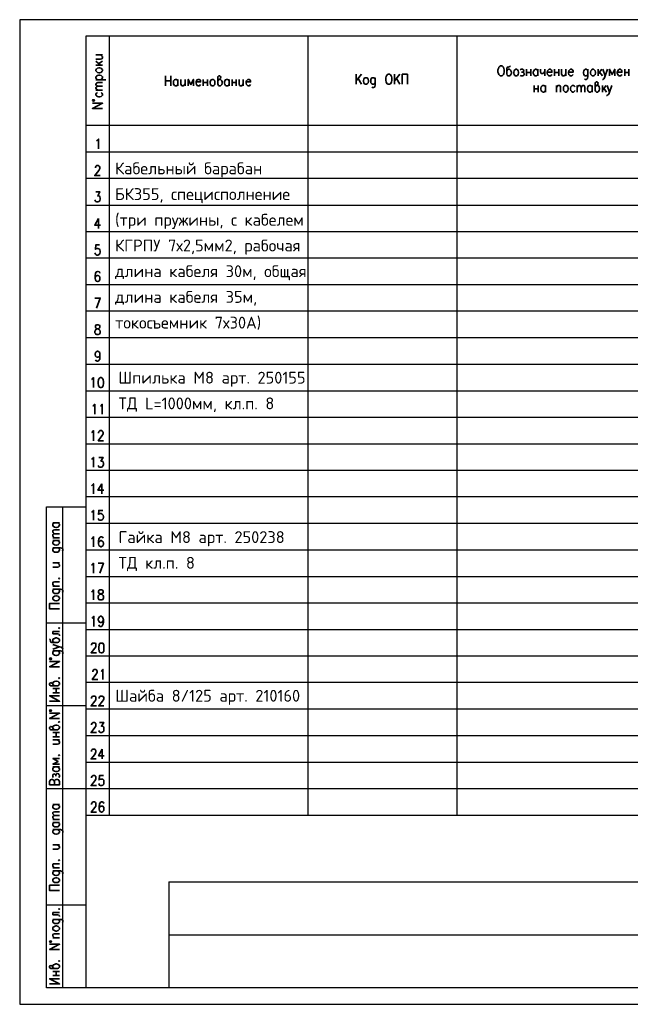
# Model space of a CAD drawing. Header units: millimetres. Extents: x -2 to 2563, y -5 to 295.
# Tile 1 of 13: x -2 to 184, y -5 to 295. Entities that reach past the tile are written whole.
import ezdxf

# ---------------------------------------------------------------- set-up
doc = ezdxf.new("R2010")
doc.units = ezdxf.units.MM
doc.layers.add('Cont', color=6, linetype='Continuous')
doc.styles.add('Isocpeur', font='isocpeur.ttf')

msp = doc.modelspace()

# ---------------------------------------------------------------- linework, layer by layer
at = {"color": 7, "linetype": 'Continuous', "lineweight": 25}
for p, q in [((-2.08, 295.21), (-2.08, -4.57)), ((421.96, 295.21), (-2.08, 295.21)), ((416.98, 254.84), (18.1, 254.84)), ((416.98, 246.81), (18.1, 246.81)), ((416.98, 238.68), (18.1, 238.68)), ((416.98, 230.64), (18.1, 230.64)), ((416.98, 222.6), (18.1, 222.6)), ((416.98, 214.48), (18.1, 214.48)), ((416.98, 206.44), (18.1, 206.44)), ((416.98, 198.31), (18.1, 198.31)), ((416.98, 190.27), (18.1, 190.27)), ((416.98, 182.15), (18.1, 182.15)), ((416.98, 174.11), (18.1, 174.11)), ((416.98, 165.98), (18.1, 165.98)), ((416.98, 157.94), (18.1, 157.94)), ((416.98, 149.91), (18.1, 149.91)), ((416.98, 141.78), (18.1, 141.78)), ((416.98, 133.74), (18.1, 133.74)), ((416.98, 125.62), (18.1, 125.62)), ((416.98, 117.58), (18.1, 117.58)), ((416.98, 109.45), (18.1, 109.45)), ((416.98, 101.41), (18.1, 101.41)), ((416.98, 93.37), (18.1, 93.37)), ((416.98, 85.25), (18.1, 85.25)), ((416.98, 77.21), (18.1, 77.21)), ((416.98, 69.08), (18.1, 69.08)), ((416.98, 61.04), (18.1, 61.04)), ((-2.08, -4.57), (421.96, -4.57))]:
    msp.add_line(p, q, dxfattribs=at)
at = {"color": 7, "linetype": 'Continuous', "lineweight": 35}
for p, q in [((21.16, 284.47), (23.17, 284.47)), ((21.16, 282.54), (22.56, 281.32)), ((22.04, 281.84), (23.17, 282.63)), ((21.16, 281.32), (23.17, 281.32)), ((152.31, 280.1), (152.31, 278.09)), ((152.31, 279.14), (153.63, 279.14)), ((153.63, 280.1), (153.63, 278.09)), ((155.81, 280.1), (155.81, 278.09)), ((157.91, 280.1), (157.91, 278.09)), ((160.88, 280.1), (160.88, 278.09)), ((160.88, 279.14), (162.19, 279.14)), ((162.19, 280.1), (162.19, 278.09)), ((164.37, 280.1), (164.37, 278.09)), ((174.16, 280.1), (174.16, 278.09)), ((175.29, 280.1), (174.16, 278.7)), ((174.6, 279.22), (175.47, 278.09)), ((182.28, 280.1), (182.28, 278.09)), ((182.28, 279.14), (183.51, 279.14)), ((183.51, 280.1), (183.51, 278.09)), ((21.16, 276.95), (24.22, 276.95)), ((42.31, 278.09), (42.31, 275.03)), ((42.31, 276.6), (43.97, 276.6)), ((43.97, 275.03), (43.97, 278.09)), ((46.15, 277.04), (46.15, 275.03)), ((48.34, 277.04), (48.34, 275.03)), ((53.84, 277.04), (53.84, 275.03)), ((53.84, 276.08), (55.15, 276.08)), ((55.15, 277.04), (55.15, 275.03)), ((61.71, 277.04), (61.71, 275.03)), ((62.67, 277.04), (62.67, 275.03)), ((62.67, 276.08), (63.89, 276.08)), ((63.89, 277.04), (63.89, 275.03)), ((66.07, 277.04), (66.07, 275.03)), ((102.07, 278.61), (100.5, 276.6)), ((100.5, 278.61), (100.5, 275.55)), ((102.07, 275.55), (101.02, 277.3)), ((113.78, 278.61), (112.12, 276.6)), ((112.12, 278.61), (112.12, 275.55)), ((113.78, 275.55), (112.73, 277.3)), ((21.16, 273.72), (23.17, 273.72)), ((154.67, 275.2), (154.67, 273.19)), ((154.67, 274.15), (155.9, 274.15)), ((155.9, 275.2), (155.9, 273.19)), ((158.17, 275.2), (158.17, 273.19)), ((161.49, 275.2), (161.49, 273.19)), ((167.78, 275.2), (167.78, 273.19)), ((172.32, 275.2), (172.32, 273.19)), ((175.47, 275.2), (175.47, 273.19)), ((176.6, 275.2), (175.47, 273.72)), ((175.91, 274.33), (176.69, 273.19)), ((21.95, 234.66), (21.95, 231.6)), ((22.91, 153.93), (22.91, 150.87)), ((8.06, 142.04), (10.07, 142.04)), ((8.06, 137.5), (10.07, 137.5)), ((8.06, 136.63), (10.07, 136.63)), ((8.06, 129.81), (10.07, 129.81)), ((8.06, 122.73), (10.07, 122.73)), ((8.06, 108.93), (10.07, 108.93)), ((8.06, 91.54), (10.07, 91.54)), ((8.06, 90.23), (10.07, 90.23)), ((9.02, 90.23), (9.02, 91.54)), ((8.06, 78.17), (10.07, 78.17)), ((9.02, 76.86), (9.02, 78.17)), ((8.06, 76.86), (10.07, 76.86)), ((8.06, 75.99), (10.07, 75.99)), ((23.09, 73.1), (23.09, 70.13)), ((8.06, 67.69), (10.07, 67.69)), ((8.06, 56.24), (10.07, 56.24)), ((8.06, 51.7), (10.07, 51.7)), ((8.06, 50.82), (10.07, 50.82)), ((8.06, 44.01), (10.07, 44.01)), ((8.06, 36.93), (10.07, 36.93)), ((8.06, 23.39), (10.07, 23.39)), ((8.06, 15.7), (10.07, 15.7)), ((8.06, 5.39), (10.07, 5.39)), ((8.06, 4.16), (10.07, 4.16)), ((9.02, 4.16), (9.02, 5.39))]:
    msp.add_line(p, q, dxfattribs=at)
for points in [[(21.16, 283.24), (22.56, 283.24), (23, 283.33), (23.17, 283.59), (23.17, 283.94), (23, 284.12), (22.56, 284.47)], [(147.51, 281.15), (147.25, 280.97), (146.72, 280.8), (146.46, 280.71), (146.37, 280.36), (146.37, 278.7), (146.46, 278.35), (146.55, 278.26), (146.81, 278.09), (147.16, 278.09), (147.42, 278.26), (147.6, 278.52), (147.77, 278.96), (147.77, 279.22), (147.6, 279.66), (147.51, 279.83), (147.42, 279.92), (147.16, 280.1), (146.81, 280.1), (146.55, 279.92), (146.37, 279.66)], [(150.39, 279.92), (150.74, 280.1), (151.09, 280.1), (151.44, 279.92), (151.53, 279.66), (151.44, 279.4), (151.18, 279.22), (150.83, 279.22)], [(151.18, 279.22), (151.44, 279.14), (151.53, 278.96), (151.7, 278.7), (151.53, 278.35), (151.44, 278.26), (151.18, 278.09), (150.74, 278.09), (150.39, 278.26)], [(155.81, 278.52), (155.55, 278.26), (155.37, 278.09), (155.02, 278.09), (154.76, 278.26), (154.67, 278.35), (154.59, 278.52), (154.41, 278.96), (154.41, 279.22), (154.59, 279.66), (154.76, 279.92), (155.02, 280.1), (155.37, 280.1), (155.55, 279.92), (155.81, 279.66)], [(156.6, 280.1), (156.6, 279.4), (156.77, 278.96), (156.95, 278.79), (157.29, 278.79), (157.56, 278.96), (157.91, 279.4)], [(158.69, 279.22), (160.09, 279.22), (160.09, 279.57), (160, 279.83), (159.83, 279.92), (159.65, 280.1), (159.3, 280.1), (159.04, 279.92), (158.78, 279.66), (158.69, 279.22), (158.69, 278.96), (158.78, 278.52), (159.04, 278.26), (159.3, 278.09), (159.65, 278.09), (159.83, 278.26), (160.09, 278.52)], [(163.06, 280.1), (163.06, 278.7), (163.24, 278.26), (163.41, 278.09), (163.76, 278.09), (164.02, 278.26), (164.37, 278.7)], [(165.16, 279.22), (166.56, 279.22), (166.56, 279.57), (166.47, 279.83), (166.29, 279.92), (166.12, 280.1), (165.77, 280.1), (165.51, 279.92), (165.25, 279.66), (165.16, 279.22), (165.16, 278.96), (165.25, 278.52), (165.51, 278.26), (165.77, 278.09), (166.12, 278.09), (166.29, 278.26), (166.56, 278.52)], [(171.01, 279.66), (170.93, 279.83), (170.84, 279.92), (170.58, 280.1), (170.23, 280.1), (170.05, 279.92), (169.79, 279.66), (169.7, 279.22), (169.7, 278.96), (169.79, 278.52), (170.05, 278.26), (170.23, 278.09), (170.58, 278.09), (170.84, 278.26), (171.01, 278.52)], [(171.01, 280.1), (171.01, 277.82), (170.93, 277.39), (170.84, 277.21), (170.58, 277.04), (170.23, 277.04), (170.05, 277.21)], [(175.64, 280.1), (176.34, 278.09), (177.04, 280.1)], [(179.23, 278.09), (179.23, 280.1), (178.44, 278.52), (177.65, 280.1), (177.65, 278.09)], [(180.01, 279.22), (181.41, 279.22), (181.41, 279.57), (181.32, 279.83), (181.24, 279.92), (180.97, 280.1), (180.62, 280.1), (180.36, 279.92), (180.19, 279.66), (180.01, 279.22), (180.01, 278.96), (180.19, 278.52), (180.36, 278.26), (180.62, 278.09), (180.97, 278.09), (181.24, 278.26), (181.41, 278.52)], [(21.6, 276.95), (21.34, 277.21), (21.16, 277.48), (21.16, 277.82), (21.34, 278), (21.6, 278.26), (22.04, 278.35), (22.3, 278.35), (22.74, 278.26), (23, 278), (23.17, 277.82), (23.17, 277.48), (23, 277.21), (22.74, 276.95)], [(21.77, 274.94), (21.34, 275.2), (21.16, 275.47), (21.16, 275.73), (21.34, 275.9), (21.77, 276.08), (23.17, 276.08)], [(46.15, 275.47), (45.89, 275.2), (45.72, 275.03), (45.37, 275.03), (45.1, 275.2), (45.02, 275.38), (44.84, 275.47), (44.75, 275.9), (44.75, 276.25), (44.84, 276.6), (45.1, 276.95), (45.37, 277.04), (45.72, 277.04), (45.89, 276.95), (46.15, 276.6)], [(47.03, 277.04), (47.03, 275.64), (47.2, 275.2), (47.38, 275.03), (47.73, 275.03), (47.99, 275.2), (48.34, 275.64)], [(50.87, 275.03), (50.87, 277.04), (50.08, 275.47), (49.3, 277.04), (49.3, 275.03)], [(51.66, 276.25), (53.06, 276.25), (53.06, 276.51), (52.97, 276.78), (52.79, 276.95), (52.62, 277.04), (52.27, 277.04), (52.01, 276.95), (51.83, 276.6), (51.66, 276.25), (51.66, 275.9), (51.83, 275.47), (52.01, 275.2), (52.27, 275.03), (52.62, 275.03), (52.79, 275.2), (53.06, 275.47)], [(58.3, 276.6), (58.47, 276.95), (58.73, 277.04), (59.08, 277.39), (59.17, 277.65), (59.08, 277.91), (58.91, 278.09), (58.56, 278.09), (58.39, 277.91), (58.3, 277.82), (58.3, 275.64), (58.39, 275.38), (58.47, 275.2), (58.73, 275.03), (59.08, 275.03), (59.26, 275.2), (59.52, 275.47), (59.61, 275.9), (59.61, 276.25), (59.52, 276.6), (59.26, 276.95), (59.08, 277.04), (58.73, 277.04)], [(61.71, 275.47), (61.53, 275.2), (61.27, 275.03), (60.92, 275.03), (60.66, 275.2), (60.57, 275.38), (60.48, 275.47), (60.31, 275.9), (60.31, 276.25), (60.48, 276.6), (60.66, 276.95), (60.92, 277.04), (61.27, 277.04), (61.53, 276.95), (61.71, 276.6)], [(64.85, 277.04), (64.85, 275.64), (64.94, 275.2), (65.2, 275.03), (65.55, 275.03), (65.72, 275.2), (66.07, 275.64)], [(66.95, 276.25), (68.26, 276.25), (68.26, 276.51), (68.17, 276.78), (68.08, 276.95), (67.82, 277.04), (67.47, 277.04), (67.3, 276.95), (67.04, 276.6), (66.95, 276.25), (66.95, 275.9), (67.04, 275.47), (67.3, 275.2), (67.47, 275.03), (67.82, 275.03), (68.08, 275.2), (68.26, 275.47)], [(106.27, 277.13), (106.09, 277.3), (106.01, 277.48), (105.74, 277.56), (105.39, 277.56), (105.22, 277.48), (104.96, 277.13), (104.87, 276.69), (104.87, 276.43), (104.96, 275.99), (105.22, 275.73), (105.39, 275.55), (105.74, 275.55), (106.01, 275.73), (106.27, 275.99)], [(106.27, 277.56), (106.27, 275.29), (106.09, 274.85), (106.01, 274.68), (105.74, 274.59), (105.39, 274.59), (105.22, 274.68)], [(114.48, 275.55), (114.48, 278.61), (116.05, 278.61), (116.05, 275.55)], [(173.28, 274.77), (173.46, 275.03), (173.72, 275.2), (174.07, 275.47), (174.16, 275.82), (174.07, 276.08), (173.9, 276.25), (173.55, 276.25), (173.37, 276.08), (173.28, 275.9), (173.28, 273.72), (173.37, 273.46), (173.46, 273.37), (173.72, 273.19), (174.07, 273.19), (174.25, 273.37), (174.51, 273.63), (174.6, 274.07), (174.6, 274.33), (174.51, 274.77), (174.25, 275.03), (174.07, 275.2), (173.72, 275.2)], [(176.34, 278.09), (176.17, 277.48), (175.91, 277.21), (175.64, 277.04), (175.56, 277.04)], [(21.77, 273.72), (21.34, 274.07), (21.16, 274.33), (21.16, 274.59), (21.34, 274.77), (21.77, 274.94), (23.17, 274.94)], [(21.6, 273.02), (21.34, 272.84), (21.16, 272.58), (21.16, 272.23), (21.34, 272.06), (21.6, 271.8), (22.04, 271.71), (22.3, 271.71), (22.74, 271.8), (23, 272.06), (23.17, 272.23), (23.17, 272.58), (23, 272.84), (22.74, 273.02)], [(158.17, 273.63), (157.91, 273.37), (157.64, 273.19), (157.29, 273.19), (157.12, 273.37), (156.95, 273.46), (156.86, 273.63), (156.77, 274.07), (156.77, 274.33), (156.86, 274.77), (157.12, 275.03), (157.29, 275.2), (157.64, 275.2), (157.91, 275.03), (158.17, 274.77)], [(161.49, 274.59), (161.84, 275.03), (162.01, 275.2), (162.36, 275.2), (162.62, 275.03), (162.71, 274.77), (162.71, 273.19)], [(167.17, 274.77), (166.91, 275.03), (166.64, 275.2), (166.29, 275.2), (166.12, 275.03), (165.86, 274.77), (165.77, 274.33), (165.77, 274.07), (165.86, 273.63), (166.12, 273.37), (166.29, 273.19), (166.64, 273.19), (166.91, 273.37), (167.17, 273.63)], [(167.78, 274.59), (168.13, 275.03), (168.39, 275.2), (168.65, 275.2), (168.83, 275.03), (169, 274.59), (169, 273.19)], [(169, 274.59), (169.35, 275.03), (169.53, 275.2), (169.79, 275.2), (170.05, 275.03), (170.14, 274.59), (170.14, 273.19)], [(172.32, 273.63), (172.06, 273.37), (171.89, 273.19), (171.54, 273.19), (171.28, 273.37), (171.19, 273.46), (171.01, 273.63), (170.93, 274.07), (170.93, 274.33), (171.01, 274.77), (171.28, 275.03), (171.54, 275.2), (171.89, 275.2), (172.06, 275.03), (172.32, 274.77)], [(177.65, 273.19), (177.39, 272.58), (177.13, 272.32), (176.95, 272.15), (176.78, 272.15)], [(176.95, 275.2), (177.65, 273.19), (178.35, 275.2)], [(23.17, 268.21), (20.11, 268.21), (23.17, 269.79), (20.11, 269.79)], [(21.34, 258.34), (21.6, 258.51), (21.95, 258.86), (21.95, 255.89)], [(20.99, 250.13), (20.99, 250.21), (21.08, 250.56), (21.16, 250.65), (21.43, 250.83), (21.86, 250.83), (22.12, 250.65), (22.21, 250.56), (22.39, 250.21), (22.39, 249.95), (22.21, 249.69), (22.04, 249.25), (20.81, 247.77), (22.47, 247.77)], [(21.08, 242.79), (22.39, 242.79), (21.69, 241.56), (22.04, 241.56), (22.21, 241.48), (22.39, 241.3), (22.47, 240.86), (22.47, 240.6), (22.39, 240.17), (22.12, 239.9), (21.77, 239.73), (21.43, 239.73), (21.08, 239.9), (20.99, 239.99), (20.81, 240.34)], [(21.95, 234.66), (20.81, 232.65), (22.56, 232.65)], [(22.21, 226.62), (21.08, 226.62), (20.99, 225.31), (21.08, 225.49), (21.43, 225.57), (21.77, 225.57), (22.12, 225.49), (22.39, 225.14), (22.47, 224.7), (22.47, 224.44), (22.39, 224), (22.12, 223.74), (21.77, 223.56), (21.43, 223.56), (21.08, 223.74), (20.99, 223.83), (20.81, 224.18)], [(22.3, 218.06), (22.21, 218.41), (21.86, 218.5), (21.6, 218.5), (21.25, 218.41), (20.99, 217.97), (20.9, 217.19), (20.9, 216.49), (20.99, 215.96), (21.25, 215.61), (21.6, 215.53), (21.69, 215.53), (22.04, 215.61), (22.3, 215.96), (22.39, 216.4), (22.39, 216.49), (22.3, 216.92), (22.04, 217.19), (21.69, 217.36), (21.6, 217.36), (21.25, 217.19), (20.99, 216.92), (20.9, 216.49)], [(21.34, 207.4), (22.47, 210.46), (20.81, 210.46)], [(22.39, 193.24), (22.3, 192.81), (22.04, 192.55), (21.69, 192.46), (21.6, 192.46), (21.25, 192.55), (20.99, 192.81), (20.9, 193.24), (20.9, 193.42), (20.99, 193.86), (21.25, 194.12), (21.6, 194.29), (21.69, 194.29), (22.04, 194.12), (22.3, 193.86), (22.39, 193.24), (22.39, 192.55), (22.3, 191.85), (22.04, 191.41), (21.69, 191.24), (21.51, 191.24), (21.16, 191.41), (20.99, 191.67)], [(19.85, 185.64), (20.11, 185.82), (20.46, 186.25), (20.46, 183.2)], [(20.2, 177.6), (20.46, 177.69), (20.81, 178.13), (20.81, 175.07)], [(22.56, 177.6), (22.74, 177.69), (23.09, 178.13), (23.09, 175.07)], [(19.85, 169.48), (20.11, 169.65), (20.46, 170.09), (20.46, 167.03)], [(21.95, 169.3), (21.95, 169.48), (22.04, 169.74), (22.21, 169.92), (22.39, 170.09), (22.91, 170.09), (23.09, 169.92), (23.26, 169.74), (23.35, 169.48), (23.35, 169.22), (23.26, 168.87), (23, 168.52), (21.86, 167.03), (23.43, 167.03)], [(19.85, 161.44), (20.11, 161.53), (20.46, 161.96), (20.46, 158.99)], [(22.04, 161.96), (23.35, 161.96), (22.65, 160.83), (23, 160.83), (23.26, 160.65), (23.35, 160.57), (23.43, 160.13), (23.43, 159.78), (23.35, 159.43), (23.09, 159.08), (22.74, 158.99), (22.39, 158.99), (22.04, 159.08), (21.95, 159.26), (21.86, 159.52)], [(19.85, 153.31), (20.03, 153.49), (20.38, 153.93), (20.38, 150.87)], [(22.91, 153.93), (21.77, 151.92), (23.52, 151.92)], [(19.85, 145.28), (20.11, 145.36), (20.46, 145.8), (20.46, 142.83)], [(23.26, 145.8), (22.04, 145.8), (21.95, 144.58), (22.04, 144.66), (22.39, 144.84), (22.74, 144.84), (23.09, 144.66), (23.35, 144.4), (23.43, 143.96), (23.43, 143.7), (23.35, 143.27), (23.09, 142.92), (22.74, 142.83), (22.39, 142.83), (22.04, 142.92), (21.95, 143.09), (21.86, 143.35)], [(9.63, 142.04), (9.89, 141.78), (10.07, 141.61), (10.07, 141.26), (9.89, 140.99), (9.8, 140.91), (9.63, 140.73), (9.19, 140.64), (8.93, 140.64), (8.49, 140.73), (8.14, 140.99), (8.06, 141.26), (8.06, 141.61), (8.14, 141.78), (8.49, 142.04)], [(8.58, 138.72), (8.14, 139.07), (8.06, 139.25), (8.06, 139.51), (8.14, 139.77), (8.58, 139.86), (10.07, 139.86)], [(8.58, 137.5), (8.14, 137.85), (8.06, 138.11), (8.06, 138.37), (8.14, 138.55), (8.58, 138.72), (10.07, 138.72)], [(9.63, 136.63), (9.89, 136.36), (10.07, 136.19), (10.07, 135.84), (9.89, 135.58), (9.8, 135.49), (9.63, 135.31), (9.19, 135.23), (8.93, 135.23), (8.49, 135.31), (8.14, 135.58), (8.06, 135.84), (8.06, 136.19), (8.14, 136.36), (8.49, 136.63)], [(19.85, 137.15), (20.11, 137.32), (20.46, 137.76), (20.46, 134.7)], [(23.35, 137.32), (23.26, 137.59), (22.91, 137.76), (22.65, 137.76), (22.3, 137.59), (22.04, 137.15), (21.95, 136.45), (21.95, 135.75), (22.04, 135.14), (22.3, 134.88), (22.65, 134.7), (22.74, 134.7), (23.09, 134.88), (23.35, 135.14), (23.43, 135.58), (23.43, 135.75), (23.35, 136.19), (23.09, 136.45), (22.74, 136.63), (22.65, 136.63), (22.3, 136.45), (22.04, 136.19), (21.95, 135.75)], [(8.49, 134.44), (8.32, 134.27), (8.14, 134.18), (8.06, 134), (8.06, 133.65), (8.14, 133.39), (8.49, 133.13), (8.93, 133.04), (9.19, 133.04), (9.63, 133.13), (9.89, 133.39), (10.07, 133.65), (10.07, 134), (9.89, 134.18), (9.63, 134.44)], [(8.06, 134.44), (10.33, 134.44), (10.77, 134.27), (10.94, 134.18), (11.03, 134), (11.03, 133.65), (10.94, 133.39)], [(8.06, 128.5), (9.45, 128.5), (9.89, 128.67), (10.07, 128.85), (10.07, 129.2), (9.89, 129.46), (9.45, 129.81)], [(19.85, 129.11), (20.11, 129.29), (20.46, 129.72), (20.46, 126.66)], [(22.3, 126.66), (23.43, 129.72), (21.86, 129.72)], [(8.58, 122.73), (8.14, 123.08), (8.06, 123.34), (8.06, 123.69), (8.14, 123.96), (8.49, 124.04), (10.07, 124.04)], [(8.49, 121.86), (8.32, 121.77), (8.14, 121.6), (8.06, 121.42), (8.06, 121.07), (8.14, 120.81), (8.49, 120.55), (8.93, 120.46), (9.19, 120.46), (9.63, 120.55), (9.89, 120.81), (10.07, 121.07), (10.07, 121.42), (9.89, 121.6), (9.63, 121.86)], [(8.06, 121.86), (10.33, 121.86), (10.77, 121.77), (10.94, 121.6), (11.03, 121.42), (11.03, 121.07), (10.94, 120.81)], [(19.85, 120.98), (20.11, 121.16), (20.46, 121.6), (20.46, 118.54)], [(10.07, 115.83), (7.01, 115.83), (7.01, 117.49), (10.07, 117.49)], [(19.94, 112.95), (20.2, 113.12), (20.55, 113.56), (20.55, 110.5)], [(23.43, 112.51), (23.26, 112.07), (23.09, 111.81), (22.74, 111.64), (22.56, 111.64), (22.21, 111.81), (22.04, 112.07), (21.86, 112.51), (21.86, 112.68), (22.04, 113.12), (22.21, 113.38), (22.56, 113.56), (22.74, 113.56), (23.09, 113.38), (23.26, 113.12), (23.43, 112.51), (23.43, 111.81), (23.26, 111.11), (23.09, 110.67), (22.74, 110.5), (22.47, 110.5), (22.12, 110.67), (22.04, 110.94)], [(8.06, 108.93), (8.06, 108.23), (9.45, 108.23), (9.89, 108.14), (10.07, 107.88), (10.07, 107.62)], [(7.01, 106.74), (7.18, 106.48), (7.27, 105.96), (7.45, 105.69), (7.71, 105.61), (9.45, 105.61), (9.8, 105.69), (9.89, 105.78), (10.07, 106.04), (10.07, 106.39), (9.89, 106.66), (9.63, 106.83), (9.19, 107), (8.93, 107), (8.49, 106.83), (8.32, 106.74), (8.14, 106.66), (8.06, 106.39), (8.06, 106.04), (8.14, 105.78), (8.49, 105.61)], [(8.06, 103.6), (10.07, 104.3), (8.06, 105)], [(19.85, 104.73), (19.85, 104.91), (19.94, 105.17), (20.03, 105.34), (20.29, 105.43), (20.73, 105.43), (20.99, 105.34), (21.08, 105.17), (21.16, 104.91), (21.16, 104.56), (21.08, 104.3), (20.81, 103.86), (19.68, 102.46), (21.34, 102.46)], [(8.49, 103.07), (8.32, 102.9), (8.14, 102.81), (8.06, 102.55), (8.06, 102.2), (8.14, 102.02), (8.49, 101.76), (8.93, 101.67), (9.19, 101.67), (9.63, 101.76), (9.89, 102.02), (10.07, 102.2), (10.07, 102.55), (9.89, 102.81), (9.63, 103.07)], [(8.06, 103.07), (10.33, 103.07), (10.77, 102.9), (10.94, 102.81), (11.03, 102.55), (11.03, 102.2), (10.94, 102.02)], [(10.07, 104.3), (10.59, 104.12), (10.94, 103.86), (11.03, 103.6), (11.03, 103.51)], [(10.07, 98.18), (7.01, 98.18), (10.07, 99.84), (7.01, 99.84)], [(20.2, 96.69), (20.2, 96.78), (20.29, 97.04), (20.38, 97.22), (20.64, 97.39), (21.08, 97.39), (21.34, 97.22), (21.43, 97.04), (21.51, 96.78), (21.51, 96.52), (21.43, 96.26), (21.16, 95.82), (20.03, 94.34), (21.69, 94.34)], [(22.74, 96.78), (22.91, 96.96), (23.26, 97.39), (23.26, 94.34)], [(8.49, 92.41), (8.14, 92.68), (8.06, 92.85), (7.71, 93.2), (7.45, 93.37), (7.18, 93.2), (7.01, 93.11), (7.01, 92.76), (7.18, 92.5), (7.27, 92.41), (9.45, 92.41), (9.8, 92.5), (9.89, 92.68), (10.07, 92.85), (10.07, 93.2), (9.89, 93.46), (9.63, 93.72), (9.19, 93.81), (8.93, 93.81), (8.49, 93.72), (8.14, 93.46), (8.06, 93.2), (8.06, 92.85)], [(7.01, 87.69), (10.07, 87.69), (7.01, 89.35), (10.07, 89.35)], [(19.85, 88.57), (19.85, 88.74), (19.94, 89.01), (20.03, 89.18), (20.29, 89.27), (20.73, 89.27), (20.99, 89.18), (21.08, 89.01), (21.16, 88.74), (21.16, 88.39), (21.08, 88.13), (20.81, 87.69), (19.68, 86.3), (21.34, 86.3)], [(22.12, 88.57), (22.12, 88.74), (22.21, 89.01), (22.39, 89.18), (22.56, 89.27), (23.09, 89.27), (23.26, 89.18), (23.43, 89.01), (23.52, 88.74), (23.52, 88.39), (23.43, 88.13), (23.17, 87.69), (22.04, 86.3), (23.61, 86.3)], [(10.07, 82.45), (7.01, 82.45), (10.07, 84.02), (7.01, 84.02)], [(19.85, 80.53), (19.85, 80.62), (19.94, 80.97), (20.03, 81.05), (20.29, 81.23), (20.73, 81.23), (20.99, 81.05), (21.08, 80.97), (21.16, 80.62), (21.16, 80.36), (21.08, 80.09), (20.81, 79.66), (19.68, 78.17), (21.34, 78.17)], [(22.21, 81.23), (23.52, 81.23), (22.82, 80.09), (23.17, 80.09), (23.43, 79.92), (23.52, 79.74), (23.61, 79.31), (23.61, 79.04), (23.52, 78.61), (23.26, 78.35), (22.91, 78.17), (22.56, 78.17), (22.21, 78.35), (22.12, 78.52), (22.04, 78.78)], [(8.49, 79.04), (8.14, 79.31), (8.06, 79.57), (7.71, 79.92), (7.45, 80.01), (7.18, 79.92), (7.01, 79.74), (7.01, 79.39), (7.18, 79.22), (7.27, 79.04), (9.45, 79.04), (9.8, 79.22), (9.89, 79.31), (10.07, 79.57), (10.07, 79.92), (9.89, 80.09), (9.63, 80.36), (9.19, 80.44), (8.93, 80.44), (8.49, 80.36), (8.14, 80.09), (8.06, 79.92), (8.06, 79.57)], [(8.06, 74.68), (9.45, 74.68), (9.89, 74.76), (10.07, 75.03), (10.07, 75.37), (9.89, 75.64), (9.45, 75.99)], [(19.77, 72.4), (19.77, 72.58), (19.85, 72.84), (20.03, 73.02), (20.2, 73.1), (20.73, 73.1), (20.9, 73.02), (20.99, 72.84), (21.16, 72.58), (21.16, 72.32), (20.99, 71.97), (20.81, 71.53), (19.68, 70.13), (21.25, 70.13)], [(23.09, 73.1), (21.95, 71.09), (23.7, 71.09)], [(10.07, 70.22), (8.06, 70.22), (9.63, 69.35), (8.06, 68.56), (10.07, 68.56)], [(9.63, 67.69), (9.89, 67.42), (10.07, 67.16), (10.07, 66.81), (9.89, 66.64), (9.8, 66.46), (9.63, 66.37), (9.19, 66.29), (8.93, 66.29), (8.49, 66.37), (8.14, 66.64), (8.06, 66.81), (8.06, 67.16), (8.14, 67.42), (8.49, 67.69)], [(7.01, 63.23), (7.01, 62.27), (10.07, 62.27), (10.07, 63.23), (9.89, 63.58), (9.8, 63.75), (9.45, 63.84), (9.02, 63.84), (8.76, 63.75), (8.58, 63.58), (8.49, 63.23), (8.49, 62.27)], [(7.01, 63.23), (7.18, 63.58), (7.27, 63.75), (7.62, 63.84), (7.88, 63.84), (8.14, 63.75), (8.32, 63.58), (8.49, 63.23)], [(8.14, 64.45), (8.06, 64.8), (8.06, 65.15), (8.14, 65.41), (8.49, 65.59), (8.76, 65.41), (8.93, 65.24), (8.93, 64.89)], [(8.93, 65.24), (9.02, 65.41), (9.19, 65.59), (9.45, 65.68), (9.8, 65.59), (9.89, 65.41), (10.07, 65.24), (10.07, 64.8), (9.89, 64.45)], [(19.85, 64.37), (19.85, 64.45), (19.94, 64.8), (20.03, 64.89), (20.29, 65.06), (20.73, 65.06), (20.99, 64.89), (21.08, 64.8), (21.16, 64.45), (21.16, 64.19), (21.08, 63.93), (20.81, 63.49), (19.68, 62.01), (21.34, 62.01)], [(23.43, 65.06), (22.21, 65.06), (22.12, 63.75), (22.21, 63.93), (22.56, 64.02), (22.91, 64.02), (23.26, 63.93), (23.52, 63.67), (23.61, 63.23), (23.61, 62.88), (23.52, 62.44), (23.26, 62.18), (22.91, 62.01), (22.56, 62.01), (22.21, 62.18), (22.12, 62.36), (22.04, 62.62)], [(19.85, 56.24), (19.85, 56.41), (19.94, 56.68), (20.03, 56.85), (20.29, 57.03), (20.73, 57.03), (20.99, 56.85), (21.08, 56.68), (21.16, 56.41), (21.16, 56.15), (21.08, 55.8), (20.81, 55.37), (19.68, 53.97), (21.34, 53.97)], [(23.52, 56.59), (23.43, 56.85), (23.09, 57.03), (22.82, 57.03), (22.47, 56.85), (22.21, 56.41), (22.12, 55.71), (22.12, 54.93), (22.21, 54.4), (22.47, 54.14), (22.82, 53.97), (22.91, 53.97), (23.26, 54.14), (23.52, 54.4), (23.61, 54.84), (23.61, 54.93), (23.52, 55.37), (23.26, 55.71), (22.91, 55.8), (22.82, 55.8), (22.47, 55.71), (22.21, 55.37), (22.12, 54.93)], [(9.63, 56.24), (9.89, 55.98), (10.07, 55.8), (10.07, 55.45), (9.89, 55.19), (9.8, 55.1), (9.63, 54.93), (9.19, 54.84), (8.93, 54.84), (8.49, 54.93), (8.14, 55.19), (8.06, 55.45), (8.06, 55.8), (8.14, 55.98), (8.49, 56.24)], [(8.58, 52.92), (8.14, 53.27), (8.06, 53.44), (8.06, 53.71), (8.14, 53.88), (8.58, 54.05), (10.07, 54.05)], [(8.58, 51.7), (8.14, 52.05), (8.06, 52.31), (8.06, 52.57), (8.14, 52.74), (8.58, 52.92), (10.07, 52.92)], [(9.63, 50.82), (9.89, 50.56), (10.07, 50.39), (10.07, 50.04), (9.89, 49.77), (9.8, 49.69), (9.63, 49.51), (9.19, 49.42), (8.93, 49.42), (8.49, 49.51), (8.14, 49.77), (8.06, 50.04), (8.06, 50.39), (8.14, 50.56), (8.49, 50.82)], [(8.49, 48.64), (8.32, 48.46), (8.14, 48.38), (8.06, 48.11), (8.06, 47.76), (8.14, 47.59), (8.49, 47.33), (8.93, 47.24), (9.19, 47.24), (9.63, 47.33), (9.89, 47.59), (10.07, 47.76), (10.07, 48.11), (9.89, 48.38), (9.63, 48.64)], [(8.06, 48.64), (10.33, 48.64), (10.77, 48.46), (10.94, 48.38), (11.03, 48.11), (11.03, 47.76), (10.94, 47.59)], [(8.06, 42.7), (9.45, 42.7), (9.89, 42.87), (10.07, 43.05), (10.07, 43.39), (9.89, 43.66), (9.45, 44.01)], [(8.58, 36.93), (8.14, 37.28), (8.06, 37.54), (8.06, 37.89), (8.14, 38.15), (8.49, 38.24), (10.07, 38.24)], [(8.49, 36.06), (8.32, 35.88), (8.14, 35.79), (8.06, 35.53), (8.06, 35.27), (8.14, 35.01), (8.49, 34.74), (8.93, 34.66), (9.19, 34.66), (9.63, 34.74), (9.89, 35.01), (10.07, 35.27), (10.07, 35.53), (9.89, 35.79), (9.63, 36.06)], [(8.06, 36.06), (10.33, 36.06), (10.77, 35.88), (10.94, 35.79), (11.03, 35.53), (11.03, 35.27), (10.94, 35.01)], [(10.07, 30.03), (7.01, 30.03), (7.01, 31.69), (10.07, 31.69)], [(8.06, 23.39), (8.06, 22.69), (9.45, 22.69), (9.89, 22.6), (10.07, 22.34), (10.07, 22.16)], [(8.49, 21.29), (8.32, 21.2), (8.14, 21.11), (8.06, 20.85), (8.06, 20.5), (8.14, 20.33), (8.49, 20.07), (8.93, 19.98), (9.19, 19.98), (9.63, 20.07), (9.89, 20.33), (10.07, 20.5), (10.07, 20.85), (9.89, 21.11), (9.63, 21.29)], [(8.06, 21.29), (10.33, 21.29), (10.77, 21.2), (10.94, 21.11), (11.03, 20.85), (11.03, 20.5), (10.94, 20.33)], [(8.58, 15.7), (8.14, 16.05), (8.06, 16.22), (8.06, 16.57), (8.14, 16.83), (8.49, 16.92), (10.07, 16.92)], [(10.07, 12.11), (7.01, 12.11), (10.07, 13.69), (7.01, 13.69)], [(8.49, 6.35), (8.14, 6.52), (8.06, 6.78), (7.71, 7.13), (7.45, 7.22), (7.18, 7.13), (7.01, 7.05), (7.01, 6.7), (7.18, 6.43), (7.27, 6.35), (9.45, 6.35), (9.8, 6.43), (9.89, 6.52), (10.07, 6.78), (10.07, 7.13), (9.89, 7.4), (9.63, 7.57), (9.19, 7.75), (8.93, 7.75), (8.49, 7.57), (8.14, 7.4), (8.06, 7.13), (8.06, 6.78)], [(7.01, 1.63), (10.07, 1.63), (7.01, 3.2), (10.07, 3.2)]]:
    msp.add_lwpolyline(points, dxfattribs=at)
for points in [[(21.16, 279.66), (21.16, 280.01), (21.34, 280.18), (21.6, 280.45), (22.04, 280.53), (22.3, 280.53), (22.74, 280.45), (23, 280.18), (23.17, 280.01), (23.17, 279.66), (23, 279.4), (22.74, 279.14), (22.3, 279.05), (22.04, 279.05), (21.6, 279.14), (21.34, 279.4)], [(144.36, 281.15), (144.89, 281.15), (145.06, 280.97), (145.32, 280.71), (145.41, 280.36), (145.59, 279.92), (145.59, 279.22), (145.41, 278.79), (145.32, 278.52), (145.06, 278.26), (144.89, 278.09), (144.36, 278.09), (144.19, 278.26), (143.93, 278.52), (143.84, 278.79), (143.66, 279.22), (143.66, 279.92), (143.84, 280.36), (143.93, 280.71), (144.19, 280.97)], [(148.99, 280.1), (149.34, 280.1), (149.61, 279.92), (149.78, 279.66), (149.96, 279.22), (149.96, 278.96), (149.78, 278.52), (149.61, 278.26), (149.34, 278.09), (148.99, 278.09), (148.82, 278.26), (148.56, 278.52), (148.47, 278.96), (148.47, 279.22), (148.56, 279.66), (148.82, 279.92)], [(172.41, 280.1), (172.76, 280.1), (173.02, 279.92), (173.28, 279.66), (173.37, 279.22), (173.37, 278.96), (173.28, 278.52), (173.02, 278.26), (172.76, 278.09), (172.41, 278.09), (172.24, 278.26), (171.97, 278.52), (171.89, 278.96), (171.89, 279.22), (171.97, 279.66), (172.24, 279.92)], [(56.55, 277.04), (56.9, 277.04), (57.07, 276.95), (57.34, 276.6), (57.42, 276.25), (57.42, 275.9), (57.34, 275.47), (57.07, 275.2), (56.9, 275.03), (56.55, 275.03), (56.29, 275.2), (56.03, 275.47), (55.94, 275.9), (55.94, 276.25), (56.03, 276.6), (56.29, 276.95)], [(103.21, 277.56), (103.56, 277.56), (103.82, 277.48), (104.08, 277.13), (104.17, 276.69), (104.17, 276.43), (104.08, 275.99), (103.82, 275.73), (103.56, 275.55), (103.21, 275.55), (103.03, 275.73), (102.77, 275.99), (102.68, 276.43), (102.68, 276.69), (102.77, 277.13), (103.03, 277.48)], [(110.2, 278.61), (110.64, 278.61), (110.9, 278.44), (111.07, 278.17), (111.25, 277.91), (111.34, 277.48), (111.34, 276.69), (111.25, 276.25), (111.07, 275.99), (110.9, 275.73), (110.64, 275.55), (110.2, 275.55), (109.94, 275.73), (109.67, 275.99), (109.59, 276.25), (109.5, 276.69), (109.5, 277.48), (109.59, 277.91), (109.67, 278.17), (109.94, 278.44)], [(164.11, 275.2), (164.46, 275.2), (164.72, 275.03), (164.9, 274.77), (165.07, 274.33), (165.07, 274.07), (164.9, 273.63), (164.72, 273.37), (164.46, 273.19), (164.11, 273.19), (163.94, 273.37), (163.67, 273.63), (163.59, 274.07), (163.59, 274.33), (163.67, 274.77), (163.94, 275.03)], [(20.46, 270.83), (20.2, 270.83), (20.11, 270.66), (20.2, 270.49), (20.46, 270.4), (20.64, 270.49), (20.73, 270.66), (20.64, 270.83)], [(21.43, 202.33), (21.08, 202.24), (20.99, 201.9), (20.99, 201.63), (21.08, 201.37), (21.34, 201.2), (21.77, 201.11), (22.12, 200.93), (22.39, 200.67), (22.47, 200.32), (22.47, 199.89), (22.39, 199.62), (22.21, 199.45), (21.86, 199.36), (21.43, 199.36), (21.08, 199.45), (20.99, 199.62), (20.81, 199.89), (20.81, 200.32), (20.99, 200.67), (21.16, 200.93), (21.51, 201.11), (22.04, 201.2), (22.21, 201.37), (22.39, 201.63), (22.39, 201.9), (22.21, 202.24), (21.86, 202.33)], [(22.56, 186.25), (22.21, 186.08), (21.95, 185.64), (21.86, 184.94), (21.86, 184.51), (21.95, 183.72), (22.21, 183.37), (22.56, 183.2), (22.74, 183.2), (23.09, 183.37), (23.35, 183.72), (23.43, 184.51), (23.43, 184.94), (23.35, 185.64), (23.09, 186.08), (22.74, 186.25)], [(9.8, 125.09), (9.89, 125), (10.07, 125.09), (9.89, 125.18)], [(22.39, 121.6), (22.04, 121.42), (21.95, 121.16), (21.95, 120.9), (22.04, 120.64), (22.3, 120.46), (22.74, 120.29), (23.09, 120.2), (23.35, 119.85), (23.43, 119.59), (23.43, 119.15), (23.35, 118.89), (23.26, 118.71), (22.91, 118.54), (22.39, 118.54), (22.04, 118.71), (21.95, 118.89), (21.86, 119.15), (21.86, 119.59), (21.95, 119.85), (22.21, 120.2), (22.56, 120.29), (23, 120.46), (23.26, 120.64), (23.35, 120.9), (23.35, 121.16), (23.26, 121.42), (22.91, 121.6)], [(8.06, 118.89), (8.06, 119.24), (8.14, 119.41), (8.49, 119.67), (8.93, 119.76), (9.19, 119.76), (9.63, 119.67), (9.89, 119.41), (10.07, 119.24), (10.07, 118.89), (9.89, 118.63), (9.63, 118.36), (9.19, 118.28), (8.93, 118.28), (8.49, 118.36), (8.14, 118.63)], [(9.8, 109.98), (9.89, 109.89), (10.07, 109.98), (9.89, 110.06)], [(22.74, 105.43), (22.39, 105.34), (22.12, 104.91), (22.04, 104.12), (22.04, 103.68), (22.12, 102.99), (22.39, 102.55), (22.74, 102.46), (22.91, 102.46), (23.26, 102.55), (23.52, 102.99), (23.61, 103.68), (23.61, 104.12), (23.52, 104.91), (23.26, 105.34), (22.91, 105.43)], [(7.27, 100.89), (7.1, 100.8), (7.01, 100.63), (7.1, 100.45), (7.27, 100.36), (7.53, 100.45), (7.62, 100.63), (7.53, 100.8)], [(9.8, 94.77), (9.89, 94.6), (10.07, 94.77), (9.89, 94.86)], [(7.27, 85.07), (7.1, 84.99), (7.01, 84.81), (7.1, 84.64), (7.27, 84.64), (7.53, 84.64), (7.62, 84.81), (7.53, 84.99)], [(9.8, 81.4), (9.89, 81.23), (10.07, 81.4), (9.89, 81.49)], [(9.8, 71.27), (9.89, 71.09), (10.07, 71.27), (9.89, 71.36)], [(9.8, 39.29), (9.89, 39.11), (10.07, 39.29), (9.89, 39.38)], [(8.06, 33), (8.06, 33.35), (8.14, 33.61), (8.49, 33.87), (8.93, 33.96), (9.19, 33.96), (9.63, 33.87), (9.89, 33.61), (10.07, 33.35), (10.07, 33), (9.89, 32.82), (9.63, 32.56), (9.19, 32.47), (8.93, 32.47), (8.49, 32.56), (8.14, 32.82)], [(9.8, 24.43), (9.89, 24.35), (10.07, 24.43), (9.89, 24.52)], [(8.06, 18.32), (8.06, 18.67), (8.14, 18.93), (8.49, 19.1), (8.93, 19.28), (9.19, 19.28), (9.63, 19.1), (9.89, 18.93), (10.07, 18.67), (10.07, 18.32), (9.89, 18.06), (9.63, 17.88), (9.19, 17.71), (8.93, 17.71), (8.49, 17.88), (8.14, 18.06)], [(7.27, 14.74), (7.1, 14.65), (7.01, 14.47), (7.1, 14.39), (7.27, 14.3), (7.53, 14.39), (7.62, 14.47), (7.53, 14.65)], [(9.8, 8.62), (9.89, 8.53), (10.07, 8.62), (9.89, 8.71)]]:
    msp.add_lwpolyline(points, close=True, dxfattribs=at)
at = {"layer": 'Cont', "color": 7}
for p, q in [((18.1, 290.23), (18.1, 0.49)), ((416.98, 290.23), (18.1, 290.23)), ((25.18, 290.23), (25.18, 52.92)), ((85.73, 290.23), (85.73, 52.92)), ((131.17, 290.23), (131.17, 52.92)), ((416.98, 262.97), (18.1, 262.97)), ((6.05, 0.49), (6.05, 146.85)), ((6.05, 146.85), (18.1, 146.85)), ((11.03, 0.49), (11.03, 146.85)), ((6.05, 111.55), (18.1, 111.55)), ((18.1, 86.3), (6.05, 86.3)), ((18.1, 61.04), (6.05, 61.04)), ((416.98, 52.92), (18.1, 52.92)), ((43.36, 32.74), (43.36, 0.49)), ((43.36, 32.74), (230.17, 32.74)), ((18.1, 25.66), (6.05, 25.66)), ((43.36, 16.57), (230.17, 16.57)), ((18.1, 0.49), (6.05, 0.49)), ((416.98, 0.49), (18.1, 0.49))]:
    msp.add_line(p, q, dxfattribs=at)

# ---------------------------------------------------------------- texts
at = {"color": 7, "lineweight": 25, "char_height": 3.612, "width": 61.0731, "attachment_point": 5, "style": 'Isocpeur'}
for s, insert in [('\\pxsm1.3,ql;Кабельный барабан \\PБК355, специсполнение\\P(три пружины, с кабелем \\P\\pt13;КГРПУ 7х2,5мм2, рабочая длина кабеля 30м, общая длина кабеля 35м, токосъемник 7х30А)', (57.52, 226.28)), ('\\pxsm1.3,ql;Шпилька М8 арт. 250155\\PТД L=1000мм, кл.п. 8 ', (58.55, 181.88)), ('\\pxsm1.3,ql;Гайка М8 арт. 250238\\PТД кл.п. 8  ', (58.55, 133.39)), ('\\pxsm1.3,ql;Шайба 8/125 арт. 210160  ', (57.58, 88.88))]:
    msp.add_mtext(s, dxfattribs=dict(at, insert=insert))

doc.saveas('drawing.dxf')
